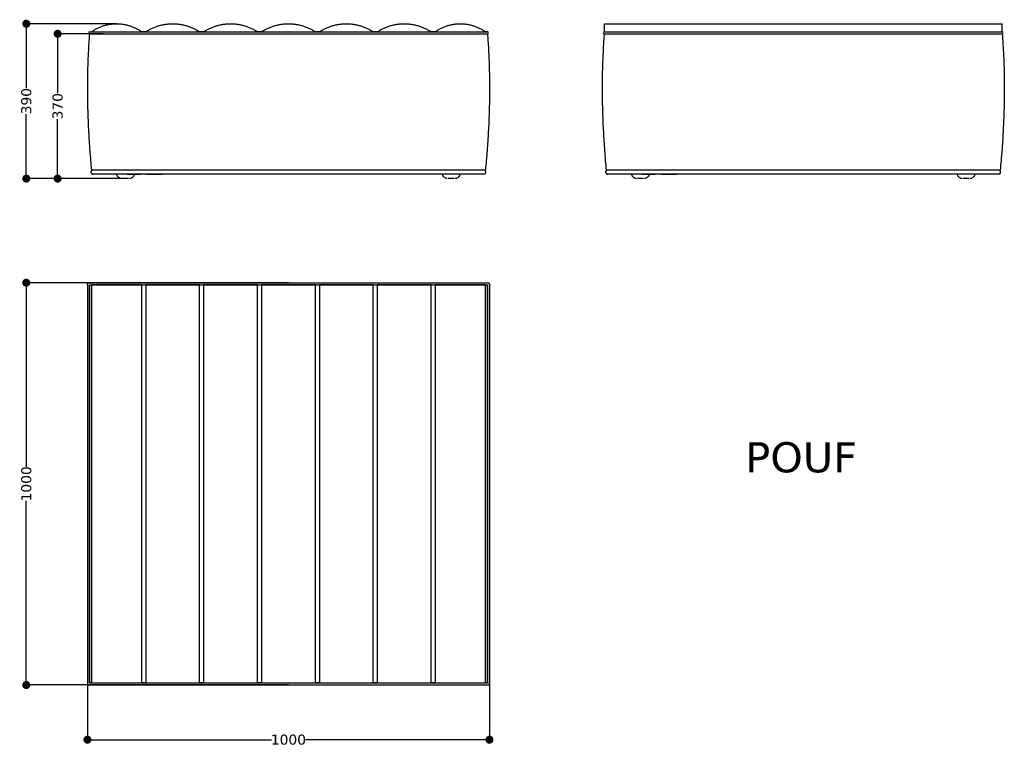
# Model space of a CAD drawing. Header units: millimetres. Extents: x 1665 to 5042, y -9544 to 1467.
# Tile 3 of 7: x 2017 to 4466, y -7326 to -5520. Entities that reach past the tile are written whole.
import ezdxf

# ---------------------------------------------------------------- set-up
doc = ezdxf.new("R2010")
doc.units = ezdxf.units.MM
doc.layers.get('0').update_dxf_attribs({"true_color": 0x000000})
doc.styles.add('MDF', font='verdana.ttf')
doc.dimstyles.new('MDF', dxfattribs={"dimtxt": 25, "dimasz": 20, "dimexe": 0.18, "dimexo": 0.0625, "dimgap": 2, "dimtad": 0, "dimtoh": 1, "dimdec": 0, "dimzin": 1, "dimdsep": 46, "dimtxsty": 'MDF', "dimblk": 'DOT', "dimcen": 0.09, "dimadec": 0, "dimazin": 0, "dimtfac": 1, "dimtdec": 4, "dimtix": 1, "dimtofl": 0, "dimtmove": 1, "dimatfit": 3, "dimfxl": 1, "dimtolj": 1, "dimtzin": 1, "dimarcsym": 0})

# ---------------------------------------------------------------- blocks, each defined once
blk = doc.blocks.new('_Dot')
at = {"color": 0, "linetype": 'ByBlock', "lineweight": -2}
blk.add_line((-0.5, 0), (-1, 0), dxfattribs=at)
at = {"color": 0, "linetype": 'ByBlock', "const_width": 0.5}
blk.add_lwpolyline([(-0.25, 0, 1), (0.25, 0, 1)], format="xyb", close=True, dxfattribs=at)
blk = doc.blocks.new('*D18')
at = {"color": 0, "lineweight": -2}
for p, q in [((2224.7, -5555.1), (2111.1, -5555.1)), ((2111.3, -5575.1), (2111.3, -5702.8)), ((2111.3, -5895.1), (2111.3, -5767.3)), ((2276.7, -5915.1), (2111.1, -5915.1))]:
    blk.add_line(p, q, dxfattribs=at)
at = {"layer": 'Defpoints', "color": 0}
for p in [(2224.8, -5555.1), (2111.3, -5915.1), (2276.8, -5915.1)]:
    blk.add_point(p, dxfattribs=at)
at = {"color": 0, "lineweight": -2, "xscale": 20, "yscale": 20, "zscale": 20}
for p, rotation in [((2111.3, -5555.1), 90), ((2111.3, -5915.1), 270)]:
    blk.add_blockref('_Dot', p, dxfattribs=dict(at, rotation=rotation))
at = {"color": 0, "insert": (2111.3, -5735.1), "char_height": 25, "attachment_point": 5, "rotation": 90, "style": 'MDF'}
blk.add_mtext('\\A1;370', dxfattribs=at)
blk = doc.blocks.new('*D19')
at = {"color": 0, "lineweight": -2}
for p, q in [((2185.4, -6673.8), (2185.4, -7310)), ((3185.4, -6673.8), (3185.4, -7310)), ((2205.4, -7309.8), (2643.2, -7309.8)), ((3165.4, -7309.8), (2727.7, -7309.8))]:
    blk.add_line(p, q, dxfattribs=at)
at = {"layer": 'Defpoints', "color": 0}
for p in [(2185.4, -6673.8), (3185.4, -6673.8), (3185.4, -7309.8)]:
    blk.add_point(p, dxfattribs=at)
at = {"color": 0, "lineweight": -2, "xscale": 20, "yscale": 20, "zscale": 20, "rotation": 180}
blk.add_blockref('_Dot', (2185.4, -7309.8), dxfattribs=at)
at = {"color": 0, "lineweight": -2, "xscale": 20, "yscale": 20, "zscale": 20}
blk.add_blockref('_Dot', (3185.4, -7309.8), dxfattribs=at)
at = {"color": 0, "insert": (2685.4, -7309.8), "char_height": 25, "attachment_point": 5, "style": 'MDF'}
blk.add_mtext('\\A1;1000', dxfattribs=at)
blk = doc.blocks.new('*D20')
at = {"color": 0, "lineweight": -2}
for p, q in [((2685.4, -6173.8), (2033.2, -6173.8)), ((2033.4, -6193.8), (2033.4, -6631.6)), ((2033.4, -7153.8), (2033.4, -6716)), ((2685.4, -7173.8), (2033.2, -7173.8))]:
    blk.add_line(p, q, dxfattribs=at)
at = {"layer": 'Defpoints', "color": 0}
for p in [(2033.4, -6173.8), (2685.4, -6173.8), (2685.4, -7173.8)]:
    blk.add_point(p, dxfattribs=at)
at = {"color": 0, "lineweight": -2, "xscale": 20, "yscale": 20, "zscale": 20}
for p, rotation in [((2033.4, -6173.8), 89.99999999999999), ((2033.4, -7173.8), 270)]:
    blk.add_blockref('_Dot', p, dxfattribs=dict(at, rotation=rotation))
at = {"color": 0, "insert": (2033.4, -6673.8), "char_height": 25, "attachment_point": 5, "rotation": 90, "style": 'MDF'}
blk.add_mtext('\\A1;1000', dxfattribs=at)
blk = doc.blocks.new('*D21')
at = {"color": 0, "lineweight": -2}
for p, q in [((2257.9, -5530.1), (2033.2, -5530.1)), ((2033.4, -5550.1), (2033.4, -5690.3)), ((2033.4, -5895.1), (2033.4, -5754.8)), ((2280.5, -5915.1), (2033.2, -5915.1))]:
    blk.add_line(p, q, dxfattribs=at)
at = {"layer": 'Defpoints', "color": 0}
for p in [(2257.9, -5530.1), (2033.4, -5915.1), (2280.5, -5915.1)]:
    blk.add_point(p, dxfattribs=at)
at = {"color": 0, "lineweight": -2, "xscale": 20, "yscale": 20, "zscale": 20}
for p, rotation in [((2033.4, -5530.1), 90), ((2033.4, -5915.1), 270)]:
    blk.add_blockref('_Dot', p, dxfattribs=dict(at, rotation=rotation))
at = {"color": 0, "insert": (2033.4, -5722.6), "char_height": 25, "attachment_point": 5, "rotation": 90, "style": 'MDF'}
blk.add_mtext('\\A1;390', dxfattribs=at)

msp = doc.modelspace()

# ---------------------------------------------------------------- linework, layer by layer
at = {"linetype": 'Continuous'}
for p, q in [((2190.4, -5550.1), (3180.4, -5550.1)), ((2190.4, -5555.1), (3180.4, -5555.1)), ((3470.8, -5550.1), (4460.8, -5550.1)), ((3470.8, -5555.1), (4460.8, -5555.1)), ((2185.4, -6178.8), (2185.4, -7168.8)), ((2190.4, -6173.8), (3180.4, -6173.8)), ((2190.4, -6178.8), (3180.4, -6178.8)), ((2190.4, -6178.8), (2190.4, -7168.8)), ((3180.4, -6178.8), (3180.4, -7168.8)), ((3185.4, -6178.8), (3185.4, -7168.8)), ((2190.4, -7168.8), (3180.4, -7168.8)), ((2190.4, -7173.8), (3180.4, -7173.8))]:
    msp.add_line(p, q, dxfattribs=at)
for centre, start, end in [((2190.4, -5552.6), 90, 270), ((3180.4, -5552.6), 270, 90), ((3470.8, -5552.6), 90, 270), ((4460.8, -5552.6), 270, 90), ((2187.9, -7168.8), 2.08440831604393e-11, 2.744790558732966e-06), ((3180.4, -7171.3), 90, 90.00000274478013), ((3182.9, -7168.8), 357.2519, 0)]:
    msp.add_arc(centre, 2.5, start, end, dxfattribs=at)
for points, weights, degree in [([(2195.4, -5550.1), (2257.9, -5505.5), (2320.4, -5550.1)], [1, 0.814223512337, 1], 2), ([(2330.4, -5550.1), (2397.4, -5506.2), (2464.4, -5550.1)], [1, 0.836367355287, 1], 2), ([(2474.4, -5550.1), (2541.4, -5506.2), (2608.4, -5550.1)], [1, 0.836367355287, 1], 2), ([(2618.4, -5550.1), (2685.4, -5506.2), (2752.4, -5550.1)], [1, 0.836367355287, 1], 2), ([(2762.4, -5550.1), (2829.4, -5506.2), (2896.4, -5550.1)], [1, 0.836367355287, 1], 2), ([(2906.4, -5550.1), (2973.4, -5506.2), (3040.4, -5550.1)], [1, 0.836367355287, 1], 2), ([(3050.4, -5550.1), (3112.9, -5505.5), (3175.4, -5550.1)], [1, 0.814223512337, 1], 2), ([(3470.8, -5530.1), (3470.8, -5530.1), (3470.8, -5550.1)], [1, 0.952424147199, 1], 2), ([(4460.8, -5550.1), (4460.8, -5530.1), (4460.8, -5530.1)], [1, 0.952424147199, 1], 2), ([(2195, -5901.3), (2193.6, -5898.6), (2194.7, -5895.9), (2197.2, -5894.6)], [0.528818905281, 0.460566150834, 0.513547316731, 0.687762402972], 3), ([(2195, -5901.3), (2196, -5903.3), (2197.7, -5904.1), (2199.4, -5904.1)], [0.528818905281, 0.589632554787, 0.746692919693, 1], 3), ([(2199.4, -5894.1), (2198.7, -5894.1), (2197.9, -5894.2), (2197.2, -5894.6)], [1, 0.870933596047, 0.766854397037, 0.687762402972], 3), ([(2239.4, -5894.1), (2239.4, -5894.1), (2239.4, -5894.1), (2239.4, -5894.1)], [1, 0.999999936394, 0.999999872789, 0.999999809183], 3), ([(3131.4, -5894.1), (3131.4, -5894.1), (3131.4, -5894.1), (3131.4, -5894.1)], [1, 0.999999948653, 0.999999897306, 0.999999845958], 3), ([(3173.7, -5903.5), (3180.4, -5900.1), (3177.3, -5894.1), (3171.4, -5894.1)], [0.687762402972, 0.358320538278, 0.462399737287, 1], 3), ([(3475.4, -5901.3), (3474, -5898.6), (3475.1, -5895.9), (3477.6, -5894.6)], [0.528818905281, 0.460566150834, 0.513547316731, 0.687762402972], 3), ([(3475.4, -5901.3), (3476.4, -5903.3), (3478.1, -5904.1), (3479.8, -5904.1)], [0.528818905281, 0.589632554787, 0.746692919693, 1], 3), ([(3479.8, -5894.1), (3479.1, -5894.1), (3478.3, -5894.2), (3477.6, -5894.6)], [1, 0.870933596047, 0.766854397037, 0.687762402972], 3), ([(3519.8, -5894.1), (3519.8, -5894.1), (3519.8, -5894.1), (3519.8, -5894.1)], [1, 0.999999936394, 0.999999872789, 0.999999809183], 3), ([(4411.8, -5894.1), (4411.8, -5894.1), (4411.8, -5894.1), (4411.8, -5894.1)], [1, 0.999999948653, 0.999999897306, 0.999999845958], 3), ([(4454.1, -5903.5), (4460.8, -5900.1), (4457.7, -5894.1), (4451.8, -5894.1)], [0.687762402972, 0.358320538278, 0.462399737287, 1], 3), ([(2239.4, -5904.1), (2239.4, -5904.1), (2239.4, -5904.1), (2239.4, -5904.1)], [0.999999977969, 0.999999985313, 0.999999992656, 1], 3), ([(3131.4, -5904.1), (3131.4, -5904.1), (3131.4, -5904.1), (3131.4, -5904.1)], [0.999999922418, 0.999999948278, 0.999999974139, 1], 3), ([(3173.7, -5903.5), (3173, -5903.9), (3172.2, -5904.1), (3171.4, -5904.1)], [0.687762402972, 0.766854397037, 0.870933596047, 1], 3), ([(3519.8, -5904.1), (3519.8, -5904.1), (3519.8, -5904.1), (3519.8, -5904.1)], [0.999999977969, 0.999999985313, 0.999999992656, 1], 3), ([(4411.8, -5904.1), (4411.8, -5904.1), (4411.8, -5904.1), (4411.8, -5904.1)], [0.999999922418, 0.999999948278, 0.999999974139, 1], 3), ([(4454.1, -5903.5), (4453.4, -5903.9), (4452.6, -5904.1), (4451.8, -5904.1)], [0.687762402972, 0.766854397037, 0.870933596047, 1], 3), ([(2320.4, -6178.8), (2257.9, -6178.8), (2195.4, -6178.8)], [1, 0.814223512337, 1], 2), ([(2464.4, -6178.8), (2397.4, -6178.8), (2330.4, -6178.8)], [1, 0.836367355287, 1], 2), ([(2608.4, -6178.8), (2541.4, -6178.8), (2474.4, -6178.8)], [1, 0.836367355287, 1], 2), ([(2752.4, -6178.8), (2685.4, -6178.8), (2618.4, -6178.8)], [1, 0.836367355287, 1], 2), ([(2896.4, -6178.8), (2829.4, -6178.8), (2762.4, -6178.8)], [1, 0.836367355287, 1], 2), ([(3040.4, -6178.8), (2973.4, -6178.8), (2906.4, -6178.8)], [1, 0.836367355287, 1], 2), ([(3175.4, -6178.8), (3112.9, -6178.8), (3050.4, -6178.8)], [1, 0.814223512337, 1], 2), ([(3040.4, -6316.4), (3040.5, -6316.4), (3040.5, -6316.4)], [0.994339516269, 0.997141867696, 1], 2), ([(3050.5, -6311.1), (3050.5, -6311), (3050.4, -6311)], [1, 0.997252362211, 0.994556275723], 2), ([(2195.4, -7168.8), (2257.9, -7168.8), (2320.4, -7168.8)], [1, 0.814223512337, 1], 2), ([(2330.4, -7168.8), (2397.4, -7168.8), (2464.4, -7168.8)], [1, 0.836367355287, 1], 2), ([(2474.4, -7168.8), (2541.4, -7168.8), (2608.4, -7168.8)], [1, 0.836367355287, 1], 2), ([(2618.4, -7168.8), (2685.4, -7168.8), (2752.4, -7168.8)], [1, 0.836367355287, 1], 2), ([(2762.4, -7168.8), (2829.4, -7168.8), (2896.4, -7168.8)], [1, 0.836367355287, 1], 2), ([(2906.4, -7168.8), (2973.4, -7168.8), (3040.4, -7168.8)], [1, 0.836367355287, 1], 2), ([(3050.4, -7168.8), (3112.9, -7168.8), (3175.4, -7168.8)], [1, 0.814223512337, 1], 2)]:
    msp.add_rational_spline(points, weights, degree=degree, dxfattribs=at)
for points in [[(3470.8, -5530.1), (3965.8, -5530.1), (4460.8, -5530.1)], [(2190.4, -5555.1), (2178.1, -5712.6), (2195.4, -5894.1)], [(2190.4, -5550.1), (2192.9, -5550.1), (2195.4, -5550.1)], [(2190.4, -5555.1), (2685.4, -5555.1), (3180.4, -5555.1)], [(2330.4, -5550.1), (2325.4, -5550.1), (2320.4, -5550.1)], [(2474.4, -5550.1), (2469.4, -5550.1), (2464.4, -5550.1)], [(2618.4, -5550.1), (2613.4, -5550.1), (2608.4, -5550.1)], [(2762.4, -5550.1), (2757.4, -5550.1), (2752.4, -5550.1)], [(2906.4, -5550.1), (2901.4, -5550.1), (2896.4, -5550.1)], [(3050.4, -5550.1), (3045.4, -5550.1), (3040.4, -5550.1)], [(3180.4, -5550.1), (3177.9, -5550.1), (3175.4, -5550.1)], [(3180.4, -5555.1), (3192.8, -5712.6), (3175.4, -5894.1)], [(3470.8, -5555.1), (3458.5, -5712.6), (3475.8, -5894.1)], [(3470.8, -5550.1), (3965.8, -5550.1), (4460.8, -5550.1)], [(3470.8, -5555.1), (3965.8, -5555.1), (4460.8, -5555.1)], [(4460.8, -5555.1), (4473.2, -5712.6), (4455.8, -5894.1)], [(3175.4, -5894.1), (2685.4, -5894.1), (2195.4, -5894.1)], [(4455.8, -5894.1), (3965.8, -5894.1), (3475.8, -5894.1)], [(3171.4, -5904.1), (2685.4, -5904.1), (2199.4, -5904.1)], [(2276.8, -5915.1), (2274.8, -5915.1), (2272.9, -5915.1)], [(2284.3, -5915.1), (2280.5, -5915.1), (2276.8, -5915.1)], [(2285.5, -5915.1), (2284.9, -5915.1), (2284.3, -5915.1)], [(2284.4, -5904.1), (2301.3, -5904.1), (2318.2, -5904.1)], [(2285.5, -5915.1), (2285.5, -5915.1), (2285.5, -5915.1)], [(2287.9, -5915.1), (2286.7, -5915.1), (2285.5, -5915.1)], [(2332.7, -5904.1), (2351.8, -5904.1), (2371, -5904.1)], [(3083.5, -5915.1), (3083.2, -5915.1), (3082.9, -5915.1)], [(3089.4, -5915.1), (3086.4, -5915.1), (3083.5, -5915.1)], [(3096.3, -5915.1), (3092.9, -5915.1), (3089.4, -5915.1)], [(3097.4, -5915.1), (3096.9, -5915.1), (3096.3, -5915.1)], [(3097.9, -5915.1), (3097.7, -5915.1), (3097.4, -5915.1)], [(3097.4, -5915.1), (3097.7, -5915.1), (3097.9, -5915.1)], [(4451.8, -5904.1), (3965.8, -5904.1), (3479.8, -5904.1)], [(3557.2, -5915.1), (3555.3, -5915.1), (3553.3, -5915.1)], [(3564.7, -5915.1), (3560.9, -5915.1), (3557.2, -5915.1)], [(3565.9, -5915.1), (3565.3, -5915.1), (3564.7, -5915.1)], [(3564.8, -5904.1), (3581.7, -5904.1), (3598.6, -5904.1)], [(3565.9, -5915.1), (3565.9, -5915.1), (3565.9, -5915.1)], [(3568.4, -5915.1), (3567.2, -5915.1), (3565.9, -5915.1)], [(3613.1, -5904.1), (3632.2, -5904.1), (3651.4, -5904.1)], [(4363.9, -5915.1), (4363.6, -5915.1), (4363.4, -5915.1)], [(4369.8, -5915.1), (4366.8, -5915.1), (4363.9, -5915.1)], [(4376.8, -5915.1), (4373.3, -5915.1), (4369.8, -5915.1)], [(4377.8, -5915.1), (4377.3, -5915.1), (4376.8, -5915.1)], [(4378.3, -5915.1), (4378.1, -5915.1), (4377.8, -5915.1)], [(4377.8, -5915.1), (4378.1, -5915.1), (4378.3, -5915.1)], [(2185.4, -6178.8), (2185.4, -6173.8), (2190.4, -6173.8)], [(2190.4, -7168.8), (2190.4, -6673.8), (2190.4, -6178.8)], [(2190.4, -6178.8), (2192.9, -6178.8), (2195.4, -6178.8)], [(2195.4, -6178.8), (2195.4, -6673.8), (2195.4, -7168.8)], [(2320.4, -6178.8), (2325.4, -6178.8), (2330.4, -6178.8)], [(2320.4, -7168.8), (2320.4, -6673.8), (2320.4, -6178.8)], [(2330.4, -6178.8), (2330.4, -6673.8), (2330.4, -7168.8)], [(2464.4, -7168.8), (2464.4, -6673.8), (2464.4, -6178.8)], [(2464.4, -6178.8), (2469.4, -6178.8), (2474.4, -6178.8)], [(2474.4, -6178.8), (2474.4, -6673.8), (2474.4, -7168.8)], [(2608.4, -7168.8), (2608.4, -6673.8), (2608.4, -6178.8)], [(2608.4, -6178.8), (2613.4, -6178.8), (2618.4, -6178.8)], [(2618.4, -6178.8), (2618.4, -6673.8), (2618.4, -7168.8)], [(2752.4, -7168.8), (2752.4, -6673.8), (2752.4, -6178.8)], [(2752.4, -6178.8), (2757.4, -6178.8), (2762.4, -6178.8)], [(2762.4, -6178.8), (2762.4, -6673.8), (2762.4, -7168.8)], [(2896.4, -7168.8), (2896.4, -6673.8), (2896.4, -6178.8)], [(2896.4, -6178.8), (2901.4, -6178.8), (2906.4, -6178.8)], [(2906.4, -6178.8), (2906.4, -6673.8), (2906.4, -7168.8)], [(3040.4, -7168.8), (3040.4, -6673.8), (3040.4, -6178.8)], [(3040.4, -6178.8), (3045.4, -6178.8), (3050.4, -6178.8)], [(3050.4, -6178.8), (3050.4, -6673.8), (3050.4, -7168.8)], [(3175.4, -7168.8), (3175.4, -6673.8), (3175.4, -6178.8)], [(3175.4, -6178.8), (3177.9, -6178.8), (3180.4, -6178.8)], [(3180.4, -6173.8), (3185.4, -6173.8), (3185.4, -6178.8)], [(3180.4, -7168.8), (3180.4, -6673.8), (3180.4, -6178.8)], [(2185.4, -7168.8), (2185.4, -7173.8), (2190.4, -7173.8)], [(2195.4, -7168.8), (2192.9, -7168.8), (2190.4, -7168.8)], [(2330.4, -7168.8), (2325.4, -7168.8), (2320.4, -7168.8)], [(2474.4, -7168.8), (2469.4, -7168.8), (2464.4, -7168.8)], [(2618.4, -7168.8), (2613.4, -7168.8), (2608.4, -7168.8)], [(2762.4, -7168.8), (2757.4, -7168.8), (2752.4, -7168.8)], [(2906.4, -7168.8), (2901.4, -7168.8), (2896.4, -7168.8)], [(3050.4, -7168.8), (3045.4, -7168.8), (3040.4, -7168.8)], [(3180.4, -7168.8), (3177.9, -7168.8), (3175.4, -7168.8)], [(3180.4, -7173.8), (3185.2, -7173.8), (3185.4, -7168.9)]]:
    msp.add_open_spline(points, degree=2, dxfattribs=at)
for points, knots in [([(2269.1, -5915), (2269.1, -5915), (2269.1, -5915), (2268.6, -5914.9), (2268.2, -5914.8), (2266.7, -5914.3), (2265.8, -5913.9), (2264.9, -5913.3), (2263.9, -5912.7), (2263, -5911.9), (2261.3, -5910), (2260.5, -5908.9), (2259.8, -5907.7), (2259.1, -5906.6), (2258.5, -5905.3), (2258, -5904.1)], [1.342348, 1.342348, 1.342348, 1.342348, 1.349143, 1.349143, 2.770161, 2.770161, 5.889684, 5.889684, 5.889684, 9.456197, 9.456197, 13.507839, 13.507839, 13.507839, 17.615552, 17.615552, 17.615552, 17.615552]), ([(2270.4, -5915.1), (2270.4, -5915.1), (2270.4, -5915.1), (2270.4, -5915.1), (2270.4, -5915.1), (2270.4, -5915.1), (2270.4, -5915.1), (2270.4, -5915.1), (2270.3, -5915.1), (2270.3, -5915.1), (2270.3, -5915.1), (2270.1, -5915.1), (2270.1, -5915.1), (2269.8, -5915.1), (2269.7, -5915), (2269.4, -5915), (2269.2, -5915), (2268.6, -5914.9), (2268.2, -5914.8), (2266.7, -5914.3), (2265.8, -5913.9), (2264.9, -5913.3), (2263.9, -5912.7), (2263, -5911.9), (2261.3, -5910), (2260.5, -5908.9), (2259.8, -5907.7), (2259.1, -5906.6), (2258.5, -5905.3), (2258, -5904.1)], [0.001814, 0.001814, 0.001814, 0.001814, 0.01042, 0.01042, 0.024314, 0.024314, 0.052101, 0.052101, 0.107676, 0.107676, 0.218825, 0.218825, 0.441141, 0.441141, 0.891825, 0.891825, 1.349149, 1.349149, 2.770174, 2.770174, 5.889707, 5.889707, 5.889707, 9.45623, 9.45623, 13.507878, 13.507878, 13.507878, 17.615595, 17.615595, 17.615595, 17.615595]), ([(2302.9, -5904.1), (2302.3, -5905.3), (2301.7, -5906.6), (2301, -5907.7), (2300.4, -5908.9), (2299.6, -5910), (2297.8, -5911.9), (2296.9, -5912.7), (2296, -5913.3), (2295.1, -5913.9), (2294.2, -5914.3), (2292.7, -5914.8), (2292.3, -5914.9), (2291.6, -5915), (2291.5, -5915), (2291.2, -5915), (2291, -5915.1), (2290.8, -5915.1), (2290.7, -5915.1), (2290.6, -5915.1), (2290.6, -5915.1), (2290.5, -5915.1), (2290.5, -5915.1), (2290.5, -5915.1), (2290.5, -5915.1), (2290.5, -5915.1), (2290.5, -5915.1), (2290.4, -5915.1), (2290.4, -5915.1), (2290.4, -5915.1)], [14.334974, 14.334974, 14.334974, 14.334974, 18.442694, 18.442694, 18.442694, 22.494342, 22.494342, 26.060865, 26.060865, 26.060865, 29.180393, 29.180393, 30.601415, 30.601415, 31.058738, 31.058738, 31.509421, 31.509421, 31.731736, 31.731736, 31.842889, 31.842889, 31.898467, 31.898467, 31.926256, 31.926256, 31.940151, 31.940151, 31.948757, 31.948757, 31.948757, 31.948757]), ([(2302.9, -5904.1), (2302.3, -5905.3), (2301.7, -5906.6), (2301, -5907.7), (2300.4, -5908.9), (2299.6, -5910), (2297.8, -5911.9), (2296.9, -5912.7), (2296, -5913.3), (2295.1, -5913.9), (2294.2, -5914.3), (2292.7, -5914.8), (2292.3, -5914.9), (2291.8, -5915)], [14.334974, 14.334974, 14.334974, 14.334974, 18.442687, 18.442687, 18.442687, 22.494328, 22.494328, 26.060842, 26.060842, 26.060842, 29.180359, 29.180359, 30.601323, 30.601323, 30.601323, 30.601323]), ([(3080.4, -5915.1), (3080.4, -5915.1), (3080.4, -5915.1), (3080.4, -5915.1), (3080.4, -5915.1), (3080.4, -5915.1), (3080.4, -5915.1), (3080.4, -5915.1), (3080.3, -5915.1), (3080.3, -5915.1), (3080.3, -5915.1), (3080.1, -5915.1), (3080.1, -5915.1), (3079.8, -5915.1), (3079.7, -5915), (3079.4, -5915), (3079.2, -5915), (3078.6, -5914.9), (3078.2, -5914.8), (3076.7, -5914.3), (3075.8, -5913.9), (3074.9, -5913.3), (3073.9, -5912.7), (3073, -5911.9), (3071.3, -5910), (3070.5, -5908.9), (3069.8, -5907.7), (3069.1, -5906.6), (3068.5, -5905.3), (3068, -5904.1)], [0.002067, 0.002067, 0.002067, 0.002067, 0.01042, 0.01042, 0.024314, 0.024314, 0.052101, 0.052101, 0.107675, 0.107675, 0.218823, 0.218823, 0.441137, 0.441137, 0.891817, 0.891817, 1.349137, 1.349137, 2.77015, 2.77015, 5.889662, 5.889662, 5.889662, 9.456167, 9.456167, 13.507802, 13.507802, 13.507802, 17.615512, 17.615512, 17.615512, 17.615512]), ([(3080.4, -5915.1), (3080.4, -5915.1), (3080.4, -5915.1), (3080.4, -5915.1), (3080.4, -5915.1), (3080.4, -5915.1), (3080.4, -5915.1), (3080.4, -5915.1), (3080.3, -5915.1), (3080.3, -5915.1), (3080.3, -5915.1), (3080.1, -5915.1), (3080.1, -5915.1), (3079.8, -5915.1), (3079.7, -5915), (3079.4, -5915), (3079.2, -5915), (3078.6, -5914.9), (3078.2, -5914.8), (3076.7, -5914.3), (3075.8, -5913.9), (3074.9, -5913.3), (3073.9, -5912.7), (3073, -5911.9), (3071.3, -5910), (3070.5, -5908.9), (3069.8, -5907.7), (3069.1, -5906.6), (3068.5, -5905.3), (3068, -5904.1)], [0.001755, 0.001755, 0.001755, 0.001755, 0.01042, 0.01042, 0.024314, 0.024314, 0.052101, 0.052101, 0.107676, 0.107676, 0.218825, 0.218825, 0.441141, 0.441141, 0.891825, 0.891825, 1.34915, 1.34915, 2.770176, 2.770176, 5.889712, 5.889712, 5.889712, 9.456237, 9.456237, 13.507886, 13.507886, 13.507886, 17.615604, 17.615604, 17.615604, 17.615604]), ([(3112.9, -5904.1), (3112.3, -5905.3), (3111.7, -5906.6), (3111, -5907.7), (3110.4, -5908.9), (3109.6, -5910), (3107.8, -5911.9), (3106.9, -5912.7), (3106, -5913.3), (3105.1, -5913.9), (3104.2, -5914.3), (3102.7, -5914.8), (3102.3, -5914.9), (3101.6, -5915), (3101.5, -5915), (3101.2, -5915), (3101, -5915.1), (3100.8, -5915.1), (3100.7, -5915.1), (3100.6, -5915.1), (3100.6, -5915.1), (3100.5, -5915.1), (3100.5, -5915.1), (3100.5, -5915.1), (3100.5, -5915.1), (3100.5, -5915.1), (3100.5, -5915.1), (3100.4, -5915.1), (3100.4, -5915.1), (3100.4, -5915.1)], [14.334977, 14.334977, 14.334977, 14.334977, 18.442695, 18.442695, 18.442695, 22.494344, 22.494344, 26.060869, 26.060869, 26.060869, 29.1804, 29.1804, 30.601423, 30.601423, 31.058747, 31.058747, 31.50943, 31.50943, 31.731746, 31.731746, 31.842898, 31.842898, 31.898476, 31.898476, 31.926266, 31.926266, 31.94016, 31.94016, 31.948826, 31.948826, 31.948826, 31.948826]), ([(3112.9, -5904.1), (3112.3, -5905.3), (3111.7, -5906.6), (3111, -5907.7), (3110.4, -5908.9), (3109.6, -5910), (3107.8, -5911.9), (3106.9, -5912.7), (3106, -5913.3), (3105.1, -5913.9), (3104.2, -5914.3), (3102.7, -5914.8), (3102.3, -5914.9), (3101.6, -5915), (3101.5, -5915), (3101.2, -5915), (3101, -5915.1), (3100.8, -5915.1), (3100.7, -5915.1), (3100.7, -5915.1)], [14.334971, 14.334971, 14.334971, 14.334971, 18.442681, 18.442681, 18.442681, 22.494316, 22.494316, 26.060821, 26.060821, 26.060821, 29.180328, 29.180328, 30.601338, 30.601338, 31.058657, 31.058657, 31.509336, 31.509336, 31.731552, 31.731552, 31.731552, 31.731552]), ([(3549.5, -5915), (3549.5, -5915), (3549.5, -5915), (3549, -5914.9), (3548.6, -5914.8), (3547.1, -5914.3), (3546.2, -5913.9), (3545.3, -5913.3), (3544.3, -5912.7), (3543.4, -5911.9), (3541.7, -5910), (3540.9, -5908.9), (3540.2, -5907.7), (3539.5, -5906.6), (3538.9, -5905.3), (3538.4, -5904.1)], [1.342348, 1.342348, 1.342348, 1.342348, 1.349143, 1.349143, 2.770161, 2.770161, 5.889684, 5.889684, 5.889684, 9.456197, 9.456197, 13.507839, 13.507839, 13.507839, 17.615552, 17.615552, 17.615552, 17.615552]), ([(3550.8, -5915.1), (3550.8, -5915.1), (3550.8, -5915.1), (3550.8, -5915.1), (3550.8, -5915.1), (3550.8, -5915.1), (3550.8, -5915.1), (3550.8, -5915.1), (3550.8, -5915.1), (3550.7, -5915.1), (3550.7, -5915.1), (3550.5, -5915.1), (3550.5, -5915.1), (3550.3, -5915.1), (3550.1, -5915), (3549.8, -5915), (3549.6, -5915), (3549, -5914.9), (3548.6, -5914.8), (3547.1, -5914.3), (3546.2, -5913.9), (3545.3, -5913.3), (3544.3, -5912.7), (3543.4, -5911.9), (3541.7, -5910), (3540.9, -5908.9), (3540.2, -5907.7), (3539.5, -5906.6), (3538.9, -5905.3), (3538.4, -5904.1)], [0.001814, 0.001814, 0.001814, 0.001814, 0.01042, 0.01042, 0.024314, 0.024314, 0.052101, 0.052101, 0.107676, 0.107676, 0.218825, 0.218825, 0.441141, 0.441141, 0.891825, 0.891825, 1.349149, 1.349149, 2.770174, 2.770174, 5.889707, 5.889707, 5.889707, 9.45623, 9.45623, 13.507878, 13.507878, 13.507878, 17.615595, 17.615595, 17.615595, 17.615595]), ([(3583.3, -5904.1), (3582.8, -5905.3), (3582.2, -5906.6), (3581.5, -5907.7), (3580.8, -5908.9), (3580, -5910), (3578.3, -5911.9), (3577.4, -5912.7), (3576.4, -5913.3), (3575.5, -5913.9), (3574.6, -5914.3), (3573.1, -5914.8), (3572.7, -5914.9), (3572, -5915), (3571.9, -5915), (3571.6, -5915), (3571.4, -5915.1), (3571.2, -5915.1), (3571.1, -5915.1), (3571, -5915.1), (3571, -5915.1), (3570.9, -5915.1), (3570.9, -5915.1), (3570.9, -5915.1), (3570.9, -5915.1), (3570.9, -5915.1), (3570.9, -5915.1), (3570.9, -5915.1), (3570.9, -5915.1), (3570.8, -5915.1)], [14.334974, 14.334974, 14.334974, 14.334974, 18.442694, 18.442694, 18.442694, 22.494342, 22.494342, 26.060865, 26.060865, 26.060865, 29.180393, 29.180393, 30.601415, 30.601415, 31.058738, 31.058738, 31.509421, 31.509421, 31.731736, 31.731736, 31.842889, 31.842889, 31.898467, 31.898467, 31.926256, 31.926256, 31.940151, 31.940151, 31.948757, 31.948757, 31.948757, 31.948757]), ([(3583.3, -5904.1), (3582.8, -5905.3), (3582.2, -5906.6), (3581.5, -5907.7), (3580.8, -5908.9), (3580, -5910), (3578.3, -5911.9), (3577.4, -5912.7), (3576.4, -5913.3), (3575.5, -5913.9), (3574.6, -5914.3), (3573.1, -5914.8), (3572.7, -5914.9), (3572.2, -5915)], [14.334974, 14.334974, 14.334974, 14.334974, 18.442687, 18.442687, 18.442687, 22.494328, 22.494328, 26.060842, 26.060842, 26.060842, 29.180359, 29.180359, 30.601323, 30.601323, 30.601323, 30.601323]), ([(4360.8, -5915.1), (4360.8, -5915.1), (4360.8, -5915.1), (4360.8, -5915.1), (4360.8, -5915.1), (4360.8, -5915.1), (4360.8, -5915.1), (4360.8, -5915.1), (4360.8, -5915.1), (4360.7, -5915.1), (4360.7, -5915.1), (4360.5, -5915.1), (4360.5, -5915.1), (4360.3, -5915.1), (4360.1, -5915), (4359.8, -5915), (4359.6, -5915), (4359, -5914.9), (4358.6, -5914.8), (4357.1, -5914.3), (4356.2, -5913.9), (4355.3, -5913.3), (4354.3, -5912.7), (4353.4, -5911.9), (4351.7, -5910), (4350.9, -5908.9), (4350.2, -5907.7), (4349.5, -5906.6), (4348.9, -5905.3), (4348.4, -5904.1)], [0.002067, 0.002067, 0.002067, 0.002067, 0.01042, 0.01042, 0.024314, 0.024314, 0.052101, 0.052101, 0.107675, 0.107675, 0.218823, 0.218823, 0.441137, 0.441137, 0.891817, 0.891817, 1.349137, 1.349137, 2.77015, 2.77015, 5.889662, 5.889662, 5.889662, 9.456167, 9.456167, 13.507802, 13.507802, 13.507802, 17.615512, 17.615512, 17.615512, 17.615512]), ([(4360.8, -5915.1), (4360.8, -5915.1), (4360.8, -5915.1), (4360.8, -5915.1), (4360.8, -5915.1), (4360.8, -5915.1), (4360.8, -5915.1), (4360.8, -5915.1), (4360.8, -5915.1), (4360.7, -5915.1), (4360.7, -5915.1), (4360.5, -5915.1), (4360.5, -5915.1), (4360.3, -5915.1), (4360.1, -5915), (4359.8, -5915), (4359.6, -5915), (4359, -5914.9), (4358.6, -5914.8), (4357.1, -5914.3), (4356.2, -5913.9), (4355.3, -5913.3), (4354.3, -5912.7), (4353.4, -5911.9), (4351.7, -5910), (4350.9, -5908.9), (4350.2, -5907.7), (4349.5, -5906.6), (4348.9, -5905.3), (4348.4, -5904.1)], [0.001755, 0.001755, 0.001755, 0.001755, 0.01042, 0.01042, 0.024314, 0.024314, 0.052101, 0.052101, 0.107676, 0.107676, 0.218825, 0.218825, 0.441141, 0.441141, 0.891825, 0.891825, 1.34915, 1.34915, 2.770176, 2.770176, 5.889712, 5.889712, 5.889712, 9.456237, 9.456237, 13.507886, 13.507886, 13.507886, 17.615604, 17.615604, 17.615604, 17.615604]), ([(4393.3, -5904.1), (4392.8, -5905.3), (4392.2, -5906.6), (4391.5, -5907.7), (4390.8, -5908.9), (4390, -5910), (4388.3, -5911.9), (4387.4, -5912.7), (4386.4, -5913.3), (4385.5, -5913.9), (4384.6, -5914.3), (4383.1, -5914.8), (4382.7, -5914.9), (4382, -5915), (4381.9, -5915), (4381.6, -5915), (4381.4, -5915.1), (4381.2, -5915.1), (4381.1, -5915.1), (4381, -5915.1), (4381, -5915.1), (4380.9, -5915.1), (4380.9, -5915.1), (4380.9, -5915.1), (4380.9, -5915.1), (4380.9, -5915.1), (4380.9, -5915.1), (4380.9, -5915.1), (4380.9, -5915.1), (4380.8, -5915.1)], [14.334977, 14.334977, 14.334977, 14.334977, 18.442695, 18.442695, 18.442695, 22.494344, 22.494344, 26.060869, 26.060869, 26.060869, 29.1804, 29.1804, 30.601423, 30.601423, 31.058747, 31.058747, 31.50943, 31.50943, 31.731746, 31.731746, 31.842898, 31.842898, 31.898476, 31.898476, 31.926266, 31.926266, 31.94016, 31.94016, 31.948826, 31.948826, 31.948826, 31.948826]), ([(4393.3, -5904.1), (4392.8, -5905.3), (4392.2, -5906.6), (4391.5, -5907.7), (4390.8, -5908.9), (4390, -5910), (4388.3, -5911.9), (4387.4, -5912.7), (4386.4, -5913.3), (4385.5, -5913.9), (4384.6, -5914.3), (4383.1, -5914.8), (4382.7, -5914.9), (4382, -5915), (4381.9, -5915), (4381.6, -5915), (4381.4, -5915.1), (4381.2, -5915.1), (4381.1, -5915.1), (4381.1, -5915.1)], [14.334971, 14.334971, 14.334971, 14.334971, 18.442681, 18.442681, 18.442681, 22.494316, 22.494316, 26.060821, 26.060821, 26.060821, 29.180328, 29.180328, 30.601338, 30.601338, 31.058657, 31.058657, 31.509336, 31.509336, 31.731552, 31.731552, 31.731552, 31.731552])]:
    msp.add_open_spline(points, degree=3, knots=knots, dxfattribs=at)

# ---------------------------------------------------------------- texts
at = {"insert": (3821.9, -6570.2), "char_height": 75, "width": 701.07, "attachment_point": 1, "style": 'MDF'}
msp.add_mtext('POUF', dxfattribs=at)

# ---------------------------------------------------------------- dimensions: what is measured, and where the dimension line sits
for base, p1, p2, text, picture, middle in [((2033.4, -5915.1), (2257.9, -5530.1), (2280.5, -5915.1), '390', '*D21', (2033.4, -5722.6)), ((2111.3, -5915.1), (2224.8, -5555.1), (2276.8, -5915.1), '370', '*D18', (2111.3, -5735.1))]:
    dim = msp.add_linear_dim(base=base, p1=p1, p2=p2, angle=90, text=text, dimstyle='MDF', override={"dimscale": 1, "dimtxt": 25, "dimasz": 20, "dimgap": 2, "dimtih": 0, "dimtoh": 0, "dimdec": 0, "dimlfac": 1, "dimzin": 1, "dimtxsty": 'MDF', "dimblk": 'Dot', "dimsah": 0, "dimtix": 0, "dimtmove": 0, "dimtzin": 1})
    dim.commit()
    dim.dimension.update_dxf_attribs({"geometry": picture, "text_midpoint": middle})
dim = msp.add_linear_dim(base=(2033.4, -6173.8), p1=(2685.4, -7173.8), p2=(2685.4, -6173.8), angle=90, dimstyle='MDF', override={"dimscale": 1, "dimtxt": 25, "dimasz": 20, "dimgap": 2, "dimtih": 0, "dimtoh": 0, "dimdec": 0, "dimlfac": 1, "dimzin": 1, "dimtxsty": 'MDF', "dimblk": 'Dot', "dimsah": 0, "dimtix": 0, "dimtmove": 0, "dimtzin": 1})
dim.commit()
dim.dimension.update_dxf_attribs({"geometry": '*D20', "text_midpoint": (2033.4, -6673.8)})
dim = msp.add_linear_dim(base=(3185.4, -7309.8), p1=(2185.4, -6673.8), p2=(3185.4, -6673.8), dimstyle='MDF', override={"dimscale": 1, "dimtxt": 25, "dimasz": 20, "dimgap": 2, "dimtih": 0, "dimtoh": 0, "dimdec": 0, "dimlfac": 1, "dimzin": 1, "dimtxsty": 'MDF', "dimblk": 'Dot', "dimsah": 0, "dimtix": 0, "dimtmove": 0, "dimtzin": 1})
dim.commit()
dim.dimension.update_dxf_attribs({"geometry": '*D19', "text_midpoint": (2685.4, -7309.8)})

doc.saveas('drawing.dxf')
